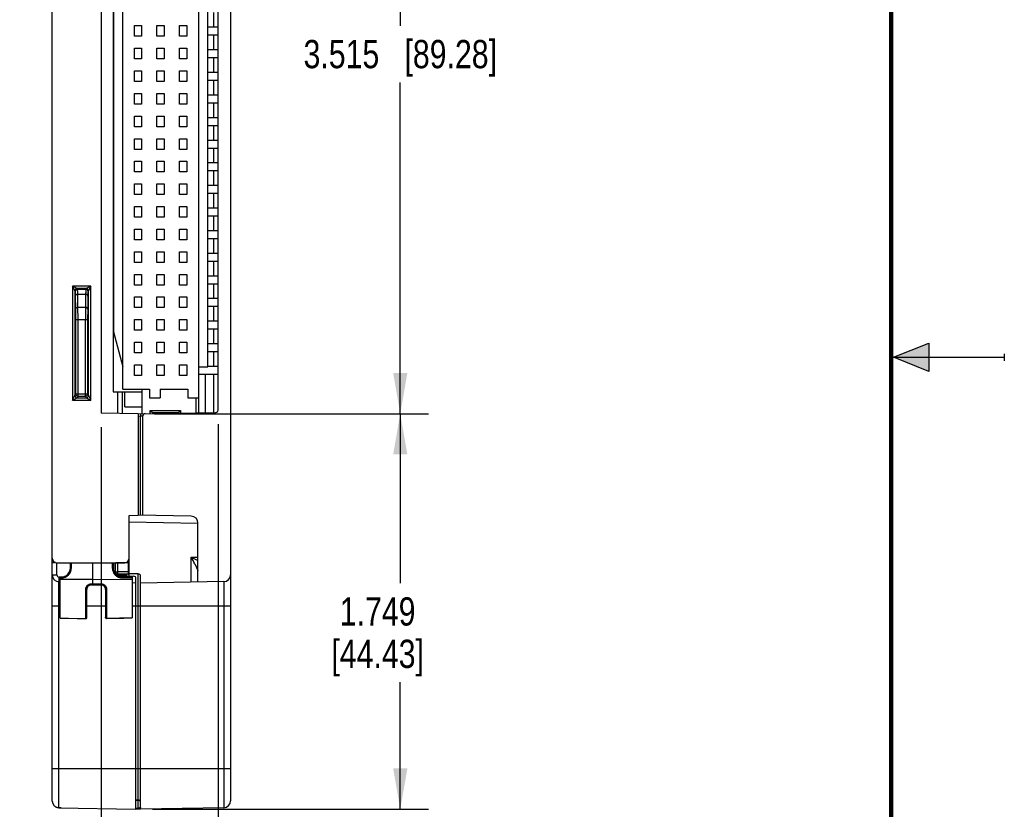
# Model space of a CAD drawing. Header units: inches. Extents: x 0 to 22, y 0 to 17.
# Tile 40 of 42: x 17.6 to 22, y 6.5 to 10. Entities that reach past the tile are written whole.
import ezdxf

# ---------------------------------------------------------------- set-up
doc = ezdxf.new("R2010")
doc.units = ezdxf.units.IN
doc.header["$LTSCALE"] = 1.21
doc.header["$MEASUREMENT"] = 0
doc.layers.get('0').update_dxf_attribs({"linetype": 'CONTINUOUS'})
doc.layers.add('DIMENSIONS', color=7, linetype='CONTINUOUS')
doc.styles.get("Standard").update_dxf_attribs({"font": 'txt', "width": 0.8})
doc.dimstyles.new('DIMSTYLE_1', dxfattribs={"dimtxt": 0.125, "dimasz": 0.18, "dimexe": 0.18, "dimexo": 0.0625, "dimgap": 0.09, "dimtad": 0, "dimtih": 1, "dimtoh": 1, "dimdec": 3, "dimzin": 4, "dimdsep": 46, "dimtxsty": 'STANDARD', "dimblk": '_FILLED', "dimblk1": '_FILLED', "dimblk2": '_FILLED', "dimcen": 0.09, "dimadec": 0, "dimazin": 0, "dimtp": 0.01, "dimtm": 0.01, "dimtfac": 1, "dimtdec": 3, "dimtofl": 0, "dimtmove": 0, "dimatfit": 3, "dimldrblk": '_FILLED', "dimfxl": 1, "dimtolj": 1, "dimtzin": 4, "dimarcsym": 0})

# ---------------------------------------------------------------- blocks, each defined once
blk = doc.blocks.new('_FILLED')
at = {"color": 0, "linetype": 'BYBLOCK'}
blk.add_solid([(0, 0), (-1, 0.174), (-1, -0.174)], dxfattribs=at)
blk = doc.blocks.new('*D5')
at = {"layer": 'DIMENSIONS', "color": 2, "linetype": 'CONTINUOUS'}
for p, q in [((18.0085, 8.1906), (18.0085, 5.6263)), ((18.5255, 8.2038), (18.5255, 5.6263)), ((18.0085, 5.7513), (17.6485, 5.7513)), ((18.5255, 5.7513), (18.9426, 5.7513))]:
    blk.add_line(p, q, dxfattribs=at)
at = {"layer": 'DIMENSIONS', "color": 2, "linetype": 'CONTINUOUS', "xscale": 0.18, "yscale": 0.18, "zscale": 0.18}
blk.add_blockref('_FILLED', (18.0085, 5.7513), dxfattribs=at)
at = {"layer": 'DIMENSIONS', "color": 2, "linetype": 'CONTINUOUS', "xscale": 0.18, "yscale": 0.18, "zscale": 0.18, "rotation": 180}
blk.add_blockref('_FILLED', (18.5255, 5.7513), dxfattribs=at)
at = {"layer": 'DIMENSIONS', "color": 2, "linetype": 'CONTINUOUS', "insert": (19.0051, 5.8138), "char_height": 0.125, "width": 1.225, "attachment_point": 1, "line_spacing_factor": 0.9}
blk.add_mtext('.517{\\Ftxt.shx;\\W1.000000;\\H0.125000; }[13.13]', dxfattribs=at)
blk = doc.blocks.new('*D6')
at = {"layer": 'DIMENSIONS', "color": 2, "linetype": 'CONTINUOUS'}
for p, q in [((18.245, 8.2504), (19.4555, 8.2504)), ((19.3305, 8.2504), (19.3305, 7.5009)), ((19.3305, 6.5013), (19.3305, 7.0634)), ((18.235, 6.5013), (19.4555, 6.5013))]:
    blk.add_line(p, q, dxfattribs=at)
at = {"layer": 'DIMENSIONS', "color": 2, "linetype": 'CONTINUOUS', "xscale": 0.18, "yscale": 0.18, "zscale": 0.18}
for p, rotation in [((19.3305, 8.2504), 90), ((19.3305, 6.5013), 270)]:
    blk.add_blockref('_FILLED', p, dxfattribs=dict(at, rotation=rotation))
at = {"layer": 'DIMENSIONS', "color": 2, "linetype": 'CONTINUOUS', "insert": (19.2305, 7.4384), "char_height": 0.125, "width": 0.7, "attachment_point": 2, "line_spacing_factor": 0.9}
blk.add_mtext('1.749\\P[44.43]', dxfattribs=at)
blk = doc.blocks.new('*D7')
at = {"layer": 'DIMENSIONS', "color": 2, "linetype": 'CONTINUOUS'}
for p, q in [((18.235, 11.7653), (19.4555, 11.7653)), ((19.3305, 11.7653), (19.3305, 9.9661)), ((19.3305, 8.2504), (19.3305, 9.7161)), ((18.245, 8.2504), (19.4555, 8.2504))]:
    blk.add_line(p, q, dxfattribs=at)
at = {"layer": 'DIMENSIONS', "color": 2, "linetype": 'CONTINUOUS', "xscale": 0.18, "yscale": 0.18, "zscale": 0.18}
for p, rotation in [((19.3305, 11.7653), 90), ((19.3305, 8.2504), 270)]:
    blk.add_blockref('_FILLED', p, dxfattribs=dict(at, rotation=rotation))
at = {"layer": 'DIMENSIONS', "color": 2, "linetype": 'CONTINUOUS', "insert": (19.3305, 9.9036), "char_height": 0.125, "width": 1.325, "attachment_point": 2, "line_spacing_factor": 0.9}
blk.add_mtext('3.515{\\Ftxt.shx;\\W1.000000;\\H0.125000; }[89.28]', dxfattribs=at)

msp = doc.modelspace()

# ---------------------------------------------------------------- hatches: boundary and pattern name
at = {"linetype": 'CONTINUOUS'}
msp.add_hatch(color=2, dxfattribs=at).paths.add_polyline_path([(21.6663, 8.5625), (21.6663, 8.4375), (21.51, 8.5)])

# ---------------------------------------------------------------- linework, layer by layer
at = {"color": 7, "linetype": 'CONTINUOUS'}
for p, q in [((17.7925, 6.5374), (17.7925, 12.4822)), ((18.5805, 12.4817), (18.5805, 6.5379)), ((18.0085, 11.7624), (18.0085, 8.2531)), ((18.5255, 8.2663), (18.5255, 11.7493)), ((18.4383, 11.6665), (18.4383, 8.32)), ((18.062, 11.6389), (18.062, 8.3476)), ((18.1037, 8.3594), (18.1037, 11.6271)), ((18.4797, 8.4578), (18.4797, 11.5287)), ((18.0624, 11.3744), (18.0624, 8.6121)), ((18.5059, 9.961), (18.5059, 10.0255)), ((18.1553, 9.9196), (18.1553, 9.9669)), ((18.1553, 9.9669), (18.1868, 9.9669)), ((18.1868, 9.9669), (18.1868, 9.9196)), ((18.2553, 9.9196), (18.2553, 9.9669)), ((18.2553, 9.9669), (18.2868, 9.9669)), ((18.2868, 9.9669), (18.2868, 9.9196)), ((18.3553, 9.9196), (18.3553, 9.9669)), ((18.3553, 9.9669), (18.3868, 9.9669)), ((18.3868, 9.9669), (18.3868, 9.9196)), ((18.4797, 9.961), (18.5255, 9.961)), ((18.4797, 9.9255), (18.5255, 9.9255)), ((18.5059, 9.861), (18.5059, 9.9255)), ((18.1868, 9.9196), (18.1553, 9.9196)), ((18.2868, 9.9196), (18.2553, 9.9196)), ((18.3868, 9.9196), (18.3553, 9.9196)), ((18.1553, 9.8196), (18.1553, 9.8669)), ((18.1553, 9.8669), (18.1868, 9.8669)), ((18.1868, 9.8669), (18.1868, 9.8196)), ((18.2553, 9.8196), (18.2553, 9.8669)), ((18.2553, 9.8669), (18.2868, 9.8669)), ((18.2868, 9.8669), (18.2868, 9.8196)), ((18.3553, 9.8196), (18.3553, 9.8669)), ((18.3553, 9.8669), (18.3868, 9.8669)), ((18.3868, 9.8669), (18.3868, 9.8196)), ((18.4797, 9.861), (18.5255, 9.861)), ((18.1868, 9.8196), (18.1553, 9.8196)), ((18.2868, 9.8196), (18.2553, 9.8196)), ((18.3868, 9.8196), (18.3553, 9.8196)), ((18.4797, 9.8255), (18.5255, 9.8255)), ((18.5059, 9.761), (18.5059, 9.8255)), ((18.1553, 9.7196), (18.1553, 9.7669)), ((18.1553, 9.7669), (18.1868, 9.7669)), ((18.1868, 9.7669), (18.1868, 9.7196)), ((18.2553, 9.7196), (18.2553, 9.7669)), ((18.2553, 9.7669), (18.2868, 9.7669)), ((18.2868, 9.7669), (18.2868, 9.7196)), ((18.3553, 9.7196), (18.3553, 9.7669)), ((18.3553, 9.7669), (18.3868, 9.7669)), ((18.3868, 9.7669), (18.3868, 9.7196)), ((18.4797, 9.761), (18.5255, 9.761)), ((18.1868, 9.7196), (18.1553, 9.7196)), ((18.2868, 9.7196), (18.2553, 9.7196)), ((18.3868, 9.7196), (18.3553, 9.7196)), ((18.4797, 9.7255), (18.5255, 9.7255)), ((18.5059, 9.661), (18.5059, 9.7255)), ((18.1553, 9.6196), (18.1553, 9.6669)), ((18.1553, 9.6669), (18.1868, 9.6669)), ((18.1868, 9.6669), (18.1868, 9.6196)), ((18.2553, 9.6196), (18.2553, 9.6669)), ((18.2553, 9.6669), (18.2868, 9.6669)), ((18.2868, 9.6669), (18.2868, 9.6196)), ((18.3553, 9.6196), (18.3553, 9.6669)), ((18.3553, 9.6669), (18.3868, 9.6669)), ((18.3868, 9.6669), (18.3868, 9.6196)), ((18.4797, 9.661), (18.5255, 9.661)), ((18.1868, 9.6196), (18.1553, 9.6196)), ((18.2868, 9.6196), (18.2553, 9.6196)), ((18.3868, 9.6196), (18.3553, 9.6196)), ((18.4797, 9.6255), (18.5255, 9.6255)), ((18.5059, 9.561), (18.5059, 9.6255)), ((18.1553, 9.5196), (18.1553, 9.5669)), ((18.1553, 9.5669), (18.1868, 9.5669)), ((18.1868, 9.5669), (18.1868, 9.5196)), ((18.2553, 9.5196), (18.2553, 9.5669)), ((18.2553, 9.5669), (18.2868, 9.5669)), ((18.2868, 9.5669), (18.2868, 9.5196)), ((18.3553, 9.5196), (18.3553, 9.5669)), ((18.3553, 9.5669), (18.3868, 9.5669)), ((18.3868, 9.5669), (18.3868, 9.5196)), ((18.4797, 9.561), (18.5255, 9.561)), ((18.1868, 9.5196), (18.1553, 9.5196)), ((18.2868, 9.5196), (18.2553, 9.5196)), ((18.3868, 9.5196), (18.3553, 9.5196)), ((18.4797, 9.5255), (18.5255, 9.5255)), ((18.5059, 9.461), (18.5059, 9.5255)), ((18.1553, 9.4196), (18.1553, 9.4669)), ((18.1553, 9.4669), (18.1868, 9.4669)), ((18.1868, 9.4669), (18.1868, 9.4196)), ((18.2553, 9.4669), (18.2868, 9.4669)), ((18.2553, 9.4196), (18.2553, 9.4669)), ((18.2868, 9.4669), (18.2868, 9.4196)), ((18.3553, 9.4669), (18.3868, 9.4669)), ((18.3553, 9.4196), (18.3553, 9.4669)), ((18.3868, 9.4669), (18.3868, 9.4196)), ((18.4797, 9.461), (18.5255, 9.461)), ((18.1868, 9.4196), (18.1553, 9.4196)), ((18.2868, 9.4196), (18.2553, 9.4196)), ((18.3868, 9.4196), (18.3553, 9.4196)), ((18.4797, 9.4255), (18.5255, 9.4255)), ((18.5059, 9.361), (18.5059, 9.4255)), ((18.1553, 9.3196), (18.1553, 9.3669)), ((18.1553, 9.3669), (18.1868, 9.3669)), ((18.1868, 9.3669), (18.1868, 9.3196)), ((18.2553, 9.3669), (18.2868, 9.3669)), ((18.2553, 9.3196), (18.2553, 9.3669)), ((18.2868, 9.3669), (18.2868, 9.3196)), ((18.3553, 9.3669), (18.3868, 9.3669)), ((18.3553, 9.3196), (18.3553, 9.3669)), ((18.3868, 9.3669), (18.3868, 9.3196)), ((18.4797, 9.361), (18.5255, 9.361)), ((18.1868, 9.3196), (18.1553, 9.3196)), ((18.2868, 9.3196), (18.2553, 9.3196)), ((18.3868, 9.3196), (18.3553, 9.3196)), ((18.4797, 9.3255), (18.5255, 9.3255)), ((18.5059, 9.261), (18.5059, 9.3255)), ((18.1553, 9.2669), (18.1868, 9.2669)), ((18.1553, 9.2196), (18.1553, 9.2669)), ((18.1868, 9.2669), (18.1868, 9.2196)), ((18.2553, 9.2669), (18.2868, 9.2669)), ((18.2553, 9.2196), (18.2553, 9.2669)), ((18.2868, 9.2669), (18.2868, 9.2196)), ((18.3553, 9.2669), (18.3868, 9.2669)), ((18.3553, 9.2196), (18.3553, 9.2669)), ((18.3868, 9.2669), (18.3868, 9.2196)), ((18.4797, 9.261), (18.5255, 9.261)), ((18.4797, 9.2255), (18.5255, 9.2255)), ((18.5059, 9.161), (18.5059, 9.2255)), ((18.1868, 9.2196), (18.1553, 9.2196)), ((18.2868, 9.2196), (18.2553, 9.2196)), ((18.3868, 9.2196), (18.3553, 9.2196)), ((18.1553, 9.1669), (18.1868, 9.1669)), ((18.1553, 9.1196), (18.1553, 9.1669)), ((18.1868, 9.1669), (18.1868, 9.1196)), ((18.2553, 9.1669), (18.2868, 9.1669)), ((18.2553, 9.1196), (18.2553, 9.1669)), ((18.2868, 9.1669), (18.2868, 9.1196)), ((18.3553, 9.1669), (18.3868, 9.1669)), ((18.3553, 9.1196), (18.3553, 9.1669)), ((18.3868, 9.1669), (18.3868, 9.1196)), ((18.4797, 9.161), (18.5255, 9.161)), ((18.1868, 9.1196), (18.1553, 9.1196)), ((18.2868, 9.1196), (18.2553, 9.1196)), ((18.3868, 9.1196), (18.3553, 9.1196)), ((18.4797, 9.1255), (18.5255, 9.1255)), ((18.5059, 9.061), (18.5059, 9.1255)), ((18.1553, 9.0669), (18.1868, 9.0669)), ((18.1553, 9.0196), (18.1553, 9.0669)), ((18.1868, 9.0669), (18.1868, 9.0196)), ((18.2553, 9.0669), (18.2868, 9.0669)), ((18.2553, 9.0196), (18.2553, 9.0669)), ((18.2868, 9.0669), (18.2868, 9.0196)), ((18.3553, 9.0669), (18.3868, 9.0669)), ((18.3553, 9.0196), (18.3553, 9.0669)), ((18.3868, 9.0669), (18.3868, 9.0196)), ((18.4797, 9.061), (18.5255, 9.061)), ((18.1868, 9.0196), (18.1553, 9.0196)), ((18.2868, 9.0196), (18.2553, 9.0196)), ((18.3868, 9.0196), (18.3553, 9.0196)), ((18.4797, 9.0255), (18.5255, 9.0255)), ((18.5059, 8.961), (18.5059, 9.0255)), ((18.1553, 8.9669), (18.1868, 8.9669)), ((18.1553, 8.9196), (18.1553, 8.9669)), ((18.1868, 8.9669), (18.1868, 8.9196)), ((18.2553, 8.9669), (18.2868, 8.9669)), ((18.2553, 8.9196), (18.2553, 8.9669)), ((18.2868, 8.9669), (18.2868, 8.9196)), ((18.3553, 8.9669), (18.3868, 8.9669)), ((18.3553, 8.9196), (18.3553, 8.9669)), ((18.3868, 8.9669), (18.3868, 8.9196)), ((18.4797, 8.961), (18.5255, 8.961)), ((18.4797, 8.9255), (18.5255, 8.9255)), ((18.5059, 8.861), (18.5059, 8.9255)), ((18.1868, 8.9196), (18.1553, 8.9196)), ((18.2868, 8.9196), (18.2553, 8.9196)), ((18.3868, 8.9196), (18.3553, 8.9196)), ((18.1553, 8.8669), (18.1868, 8.8669)), ((18.1553, 8.8196), (18.1553, 8.8669)), ((18.1868, 8.8669), (18.1868, 8.8196)), ((18.2553, 8.8669), (18.2868, 8.8669)), ((18.2553, 8.8196), (18.2553, 8.8669)), ((18.2868, 8.8669), (18.2868, 8.8196)), ((18.3553, 8.8669), (18.3868, 8.8669)), ((18.3553, 8.8196), (18.3553, 8.8669)), ((18.3868, 8.8669), (18.3868, 8.8196)), ((18.4797, 8.861), (18.5255, 8.861)), ((17.9624, 8.8147), (17.8826, 8.8147)), ((17.8826, 8.8147), (17.8826, 8.3104)), ((17.8926, 8.7947), (17.8826, 8.8147)), ((17.9026, 8.8047), (17.8826, 8.8147)), ((17.8943, 8.7913), (17.8926, 8.7947)), ((17.8926, 8.7947), (17.8926, 8.3304)), ((17.9424, 8.8047), (17.9026, 8.8047)), ((17.9043, 8.8013), (17.9026, 8.8047)), ((17.9043, 8.8013), (17.9407, 8.8013)), ((17.9424, 8.8047), (17.9407, 8.8013)), ((17.9624, 8.8147), (17.9424, 8.8047)), ((17.9524, 8.7947), (17.9507, 8.7913)), ((17.9624, 8.8147), (17.9524, 8.7947)), ((17.9524, 8.3304), (17.9524, 8.7947)), ((17.9624, 8.3104), (17.9624, 8.8147)), ((18.1868, 8.8196), (18.1553, 8.8196)), ((18.2868, 8.8196), (18.2553, 8.8196)), ((18.3868, 8.8196), (18.3553, 8.8196)), ((18.4797, 8.8255), (18.5255, 8.8255)), ((18.5059, 8.761), (18.5059, 8.8255)), ((17.896, 8.7123), (17.895, 8.7706)), ((17.905, 8.7795), (17.94, 8.7795)), ((17.906, 8.7212), (17.905, 8.7795)), ((17.94, 8.7795), (17.939, 8.7212)), ((17.95, 8.7706), (17.949, 8.7123)), ((18.1553, 8.7669), (18.1868, 8.7669)), ((18.1553, 8.7196), (18.1553, 8.7669)), ((18.1868, 8.7669), (18.1868, 8.7196)), ((18.2553, 8.7669), (18.2868, 8.7669)), ((18.2553, 8.7196), (18.2553, 8.7669)), ((18.2868, 8.7669), (18.2868, 8.7196)), ((18.3553, 8.7669), (18.3868, 8.7669)), ((18.3553, 8.7196), (18.3553, 8.7669)), ((18.3868, 8.7669), (18.3868, 8.7196)), ((18.4797, 8.761), (18.5255, 8.761)), ((17.8963, 8.6677), (17.896, 8.7123)), ((17.9063, 8.6677), (17.906, 8.7212)), ((17.906, 8.7212), (17.939, 8.7212)), ((17.939, 8.7212), (17.9388, 8.6677)), ((17.949, 8.7123), (17.9488, 8.6677)), ((18.1868, 8.7196), (18.1553, 8.7196)), ((18.2868, 8.7196), (18.2553, 8.7196)), ((18.3868, 8.7196), (18.3553, 8.7196)), ((18.4797, 8.7255), (18.5255, 8.7255)), ((18.5059, 8.661), (18.5059, 8.7255)), ((17.8963, 8.6677), (17.9488, 8.6677)), ((17.8963, 8.3378), (17.8963, 8.6677)), ((17.9063, 8.3278), (17.9063, 8.6677)), ((17.9388, 8.3278), (17.9388, 8.6677)), ((17.9488, 8.6677), (17.9488, 8.3378)), ((18.1553, 8.6669), (18.1868, 8.6669)), ((18.1553, 8.6196), (18.1553, 8.6669)), ((18.1868, 8.6669), (18.1868, 8.6196)), ((18.2553, 8.6669), (18.2868, 8.6669)), ((18.2553, 8.6196), (18.2553, 8.6669)), ((18.2868, 8.6669), (18.2868, 8.6196)), ((18.3553, 8.6669), (18.3868, 8.6669)), ((18.3553, 8.6196), (18.3553, 8.6669)), ((18.3868, 8.6669), (18.3868, 8.6196)), ((18.4797, 8.661), (18.5255, 8.661)), ((18.1868, 8.6196), (18.1553, 8.6196)), ((18.2868, 8.6196), (18.2553, 8.6196)), ((18.3868, 8.6196), (18.3553, 8.6196)), ((18.4797, 8.6255), (18.5255, 8.6255)), ((18.5059, 8.561), (18.5059, 8.6255)), ((18.0624, 8.6121), (18.1037, 8.4578)), ((18.1553, 8.5669), (18.1868, 8.5669)), ((18.1553, 8.5196), (18.1553, 8.5669)), ((18.1868, 8.5669), (18.1868, 8.5196)), ((18.2553, 8.5669), (18.2868, 8.5669)), ((18.2553, 8.5196), (18.2553, 8.5669)), ((18.2868, 8.5669), (18.2868, 8.5196)), ((18.3553, 8.5669), (18.3868, 8.5669)), ((18.3553, 8.5196), (18.3553, 8.5669)), ((18.3868, 8.5669), (18.3868, 8.5196)), ((18.4797, 8.561), (18.5255, 8.561)), ((18.1868, 8.5196), (18.1553, 8.5196)), ((18.2868, 8.5196), (18.2553, 8.5196)), ((18.3868, 8.5196), (18.3553, 8.5196)), ((18.4797, 8.5255), (18.5255, 8.5255)), ((18.5059, 8.461), (18.5059, 8.5255)), ((18.1553, 8.4669), (18.1868, 8.4669)), ((18.1553, 8.4196), (18.1553, 8.4669)), ((18.1868, 8.4669), (18.1868, 8.4196)), ((18.2553, 8.4669), (18.2868, 8.4669)), ((18.2553, 8.4196), (18.2553, 8.4669)), ((18.2868, 8.4669), (18.2868, 8.4196)), ((18.3553, 8.4669), (18.3868, 8.4669)), ((18.3553, 8.4196), (18.3553, 8.4669)), ((18.3868, 8.4669), (18.3868, 8.4196)), ((18.4383, 8.4578), (18.4797, 8.4578)), ((18.4797, 8.461), (18.5255, 8.461)), ((18.1868, 8.4196), (18.1553, 8.4196)), ((18.2868, 8.4196), (18.2553, 8.4196)), ((18.3868, 8.4196), (18.3553, 8.4196)), ((18.4383, 8.4255), (18.5255, 8.4255)), ((18.4405, 8.2549), (18.4405, 8.4255)), ((18.47, 8.2555), (18.47, 8.4255)), ((18.5059, 8.2561), (18.5059, 8.4255)), ((18.1037, 8.3594), (18.2218, 8.3594)), ((18.1903, 8.2506), (18.1903, 8.3594)), ((18.2218, 8.3594), (18.2218, 8.32)), ((18.269, 8.3594), (18.3911, 8.3594)), ((18.269, 8.3594), (18.269, 8.32)), ((18.3911, 8.3594), (18.3911, 8.32)), ((17.8826, 8.3104), (17.8926, 8.3304)), ((17.8826, 8.3104), (17.9026, 8.3204)), ((17.8926, 8.3304), (17.8963, 8.3378)), ((17.8963, 8.3378), (17.9488, 8.3378)), ((17.9026, 8.3204), (17.9063, 8.3278)), ((17.9026, 8.3204), (17.9424, 8.3204)), ((17.9063, 8.3278), (17.9388, 8.3278)), ((17.9388, 8.3278), (17.9424, 8.3204)), ((17.9424, 8.3204), (17.9624, 8.3104)), ((17.9488, 8.3378), (17.9524, 8.3304)), ((17.9524, 8.3304), (17.9624, 8.3104)), ((18.062, 8.3476), (18.1903, 8.3476)), ((18.0825, 8.2518), (18.0825, 8.3476)), ((18.1022, 8.2515), (18.1022, 8.3476)), ((18.1125, 8.2807), (18.1125, 8.3476)), ((18.2218, 8.32), (18.269, 8.32)), ((18.3911, 8.32), (18.4383, 8.32)), ((18.4265, 8.32), (18.4265, 8.2547)), ((17.8826, 8.3104), (17.9624, 8.3104)), ((18.1125, 8.2807), (18.1903, 8.2807)), ((18.1725, 8.2503), (18.0085, 8.2531)), ((18.1725, 8.2503), (18.5157, 8.2563)), ((18.1725, 8.2503), (18.1725, 7.8013)), ((18.1725, 8.2403), (18.1826, 8.2404)), ((18.1825, 8.2504), (18.1826, 8.2404)), ((18.1826, 8.2404), (18.1925, 8.2408)), ((18.1826, 7.8011), (18.1826, 8.2404)), ((18.1925, 7.8009), (18.1925, 8.2408)), ((18.2257, 8.2649), (18.3596, 8.2649)), ((18.2257, 8.2649), (18.2363, 8.2544)), ((18.2257, 8.2512), (18.2257, 8.2649)), ((18.349, 8.2544), (18.2363, 8.2544)), ((18.2363, 8.2544), (18.2363, 8.2514)), ((18.349, 8.2544), (18.3596, 8.2649)), ((18.349, 8.2533), (18.349, 8.2544)), ((18.3596, 8.2649), (18.3596, 8.2535)), ((18.1325, 7.8006), (18.1725, 7.8013)), ((18.1325, 7.5454), (18.1325, 7.8006)), ((18.407, 7.7972), (18.1725, 7.8013)), ((18.1325, 7.772), (18.4365, 7.7667)), ((18.4365, 7.5059), (18.4365, 7.7672)), ((18.407, 7.6154), (18.4365, 7.6159)), ((18.407, 7.5054), (18.407, 7.6154)), ((18.407, 7.6154), (18.4365, 7.601)), ((17.8125, 7.5913), (18.1125, 7.5913)), ((17.8129, 7.5374), (17.8129, 7.5913)), ((17.8725, 7.5683), (17.8725, 7.5913)), ((17.8774, 7.5691), (17.8774, 7.5913)), ((17.9725, 7.4982), (17.9725, 7.5913)), ((18.0576, 7.5913), (18.0576, 7.5691)), ((18.0625, 7.5913), (18.0625, 7.5683)), ((18.0725, 7.543), (18.0725, 7.5913)), ((18.1274, 7.5913), (18.0823, 7.5912)), ((18.0823, 7.5512), (18.0823, 7.5913)), ((18.1274, 7.5979), (18.1274, 7.5504)), ((18.4219, 7.5861), (18.4364, 7.5568)), ((17.7925, 7.5374), (17.8129, 7.5374)), ((17.8275, 7.5283), (17.8325, 7.5283)), ((17.8275, 7.3466), (17.8275, 7.5283)), ((17.8325, 7.5283), (17.8324, 7.5241)), ((18.0725, 7.5512), (18.0823, 7.5512)), ((18.073, 7.5413), (18.0726, 7.543)), ((18.1274, 7.5504), (18.0823, 7.5512)), ((18.0823, 7.5414), (18.0823, 7.5512)), ((18.0823, 7.5412), (18.0823, 7.5414)), ((18.1274, 7.5404), (18.0823, 7.5412)), ((18.0823, 7.5337), (18.0823, 7.5412)), ((18.0823, 7.5362), (18.1225, 7.5357)), ((18.0838, 7.5329), (18.1527, 7.5317)), ((18.1025, 7.5283), (18.1455, 7.5283)), ((18.1025, 7.5283), (18.1026, 7.5241)), ((18.1225, 7.5323), (18.1225, 7.5405)), ((18.1325, 7.5504), (18.1274, 7.5504)), ((18.1274, 7.5504), (18.1274, 7.5404)), ((18.1726, 7.5418), (18.1324, 7.5422)), ((18.1324, 7.5321), (18.1324, 7.5422)), ((18.1455, 7.5283), (18.1455, 7.3472)), ((18.1726, 6.5418), (18.1726, 7.5418)), ((18.1825, 6.5014), (18.1825, 7.5318)), ((18.4364, 7.5568), (18.4364, 7.5566)), ((18.4364, 7.5566), (18.4365, 7.5564)), ((17.8275, 7.5073), (17.822, 7.5074)), ((17.822, 6.5067), (17.822, 7.5074)), ((17.8275, 7.5273), (17.8227, 7.5274)), ((17.8275, 7.5241), (17.8324, 7.5241)), ((17.8275, 7.5179), (17.9725, 7.5183)), ((17.9654, 7.4982), (17.9725, 7.4982)), ((17.9654, 7.4982), (17.9655, 7.493)), ((17.9655, 7.493), (18.0075, 7.493)), ((17.9725, 7.5183), (18.1455, 7.5178)), ((17.9725, 7.4982), (18.0076, 7.4982)), ((17.9725, 7.493), (17.9725, 7.4982)), ((18.0076, 7.4982), (18.0075, 7.493)), ((18.1026, 7.5241), (18.1455, 7.5241)), ((18.1625, 7.5014), (18.1455, 7.5017)), ((18.1625, 6.5014), (18.1625, 7.5217)), ((18.551, 7.5079), (18.1825, 7.5014)), ((18.551, 7.5079), (18.551, 6.5079)), ((17.9404, 7.3443), (17.9404, 7.4724)), ((17.9455, 7.3493), (17.9455, 7.473)), ((18.0275, 7.473), (18.0275, 7.3499)), ((18.0326, 7.4723), (18.0326, 7.3449)), ((17.7925, 7.4013), (17.8275, 7.4013)), ((17.9455, 7.4013), (18.0275, 7.4013)), ((18.1455, 7.4013), (18.5805, 7.4013)), ((17.8275, 7.3467), (17.9404, 7.3443)), ((18.1455, 7.3472), (18.0326, 7.3449)), ((17.7925, 6.6813), (18.5805, 6.6813)), ((18.1726, 6.5418), (18.1625, 6.5419)), ((18.1726, 6.5391), (18.1625, 6.5392)), ((18.1793, 6.5391), (18.1726, 6.5391)), ((18.1726, 6.5061), (18.1726, 6.5391)), ((17.822, 6.5074), (18.1625, 6.5014)), ((17.8325, 6.5065), (17.8223, 6.5067)), ((17.8325, 6.5072), (17.8325, 6.5065)), ((18.1625, 6.5063), (18.1726, 6.5061)), ((18.1725, 6.5013), (18.1625, 6.5015)), ((18.1725, 6.5013), (18.1725, 6.5061)), ((18.1825, 6.5015), (18.1725, 6.5013)), ((18.551, 6.5079), (18.1825, 6.5014))]:
    msp.add_line(p, q, dxfattribs=at)
at = {"color": 2, "linetype": 'CONTINUOUS'}
for p, q in [((21.51, 8.5), (21.6663, 8.5625)), ((21.6663, 8.5625), (21.6663, 8.4375)), ((21.51, 8.5), (22, 8.5)), ((21.6663, 8.4375), (21.51, 8.5)), ((22, 8.515), (22, 8.485))]:
    msp.add_line(p, q, dxfattribs=at)
at = {"color": 7, "linetype": 'CONTINUOUS', "const_width": 0.02}
msp.add_lwpolyline([(21.5, 0.5), (21.5, 16.5)], dxfattribs=at)
at = {"color": 7, "linetype": 'CONTINUOUS'}
for points in [[(17.8275, 7.3466), (17.8648, 7.3458), (17.9025, 7.3451), (17.9404, 7.3443)], [(18.0326, 7.3449), (18.0705, 7.3456), (18.1083, 7.3464), (18.1455, 7.3472)]]:
    msp.add_lwpolyline(points, dxfattribs=at)
for centre, radius, start, end in [((17.9026, 8.7947), 0.01, 90.028, 179.9966), ((17.9043, 8.7913), 0.01, 90.0067, 179.9858), ((17.9407, 8.7913), 0.01, 0.0142, 89.9933), ((17.9424, 8.7947), 0.01, 0.0035, 89.9764), ((17.9026, 8.3304), 0.01, 180.0035, 269.9764), ((17.9063, 8.3378), 0.01, 180.0142, 269.9933), ((17.9388, 8.3378), 0.01, 270.0067, 359.9858), ((17.9424, 8.3304), 0.01, 270.028, 359.9966), ((18.2025, 8.2408), 0.01, 91, 180), ((18.5155, 8.2663), 0.01, 271, 360), ((18.4065, 7.7672), 0.03, 0, 89), ((11.0878, 3.8906), 8.2125, 26.74253, 26.97161), ((17.8125, 7.6113), 0.02, 180, 270), ((18.1125, 7.6113), 0.02, 270, 360), ((17.8225, 7.5374), 0.03, 180.0012, 269), ((17.8229, 7.5374), 0.01, 180.0001, 268.9997), ((17.8324, 7.5691), 0.045, 269.9994, 0.0005), ((17.8325, 7.5683), 0.04, 270, 360), ((18.1026, 7.5691), 0.045, 179.9995, 270.0006), ((18.1025, 7.5683), 0.04, 180, 270), ((18.0825, 7.5512), 0.01, 180, 269), ((18.0779, 7.5435), 0.0054, 184.6624, 185.9908), ((18.0825, 7.543), 0.01, 180, 187.0451), ((18.1225, 7.5222), 0.01, 36.9903, 89), ((18.1275, 7.5455), 0.005, 269, 359.998), ((18.1275, 7.5454), 0.005, 269, 360), ((18.1325, 7.5522), 0.01, 263.4617, 269.5), ((18.1525, 7.5217), 0.01, 0, 89), ((18.1725, 7.5318), 0.01, 0, 89.5), ((18.5505, 7.5379), 0.03, 271, 360), ((17.9655, 7.473), 0.02, 89.9972, 180), ((18.0075, 7.473), 0.02, 359.9972, 90.0066), ((17.9405, 7.3493), 0.005, 269.0086, 0), ((17.9405, 7.3493), 0.005, 268.846, 269.0087), ((17.9406, 7.3493), 0.0049, 355.9909, 359.9992), ((18.0325, 7.3499), 0.005, 180, 271.1586), ((17.8225, 6.5374), 0.03, 180, 269), ((17.0543, 6.5473), 1.1184, 359.5835, 359.721), ((18.1725, 6.5318), 0.01, 3.4423, 89.5), ((18.5505, 6.5379), 0.03, 271, 360)]:
    msp.add_arc(centre, radius, start, end, dxfattribs=at)
for points, knots in [([(17.895, 8.7706), (17.895, 8.7714), (17.895, 8.7729), (17.895, 8.7752), (17.8949, 8.7773), (17.8949, 8.7792), (17.8948, 8.781), (17.8948, 8.7827), (17.8947, 8.7842), (17.8947, 8.7856), (17.8946, 8.7868), (17.8946, 8.7879), (17.8946, 8.7887), (17.8945, 8.7893), (17.8945, 8.7897), (17.8945, 8.79), (17.8945, 8.7903), (17.8944, 8.7905), (17.8944, 8.7908), (17.8944, 8.7909), (17.8944, 8.791), (17.8944, 8.7911), (17.8944, 8.7911), (17.8943, 8.7912), (17.8943, 8.7912), (17.8943, 8.7913), (17.8943, 8.7913)], [0, 0, 0, 0, 0.11481, 0.223021, 0.324499, 0.419155, 0.506899, 0.587643, 0.66133, 0.727909, 0.78733, 0.839547, 0.884515, 0.904268, 0.922194, 0.938288, 0.952554, 0.964993, 0.975601, 0.984378, 0.98809, 0.991358, 0.994186, 0.996571, 0.998508, 1, 1, 1, 1]), ([(17.905, 8.7795), (17.905, 8.7811), (17.905, 8.7835), (17.9049, 8.7865), (17.9049, 8.7886), (17.9048, 8.7905), (17.9048, 8.7922), (17.9047, 8.7939), (17.9047, 8.7953), (17.9046, 8.7966), (17.9046, 8.7977), (17.9046, 8.7986), (17.9045, 8.7992), (17.9045, 8.7996), (17.9045, 8.7999), (17.9045, 8.8002), (17.9044, 8.8005), (17.9044, 8.8007), (17.9044, 8.8009), (17.9044, 8.801), (17.9044, 8.8011), (17.9044, 8.8011), (17.9043, 8.8012), (17.9043, 8.8012), (17.9043, 8.8013), (17.9043, 8.8013)], [0, 0, 0, 0, 0.223118, 0.324587, 0.419219, 0.506938, 0.587674, 0.661362, 0.727944, 0.787367, 0.839586, 0.884558, 0.904317, 0.922252, 0.938361, 0.952642, 0.965092, 0.975713, 0.984505, 0.988216, 0.991471, 0.994273, 0.996624, 0.99853, 1, 1, 1, 1]), ([(17.9407, 8.8013), (17.9407, 8.8013), (17.9407, 8.8012), (17.9407, 8.8012), (17.9407, 8.8011), (17.9407, 8.8011), (17.9407, 8.801), (17.9407, 8.8009), (17.9406, 8.8007), (17.9406, 8.8005), (17.9406, 8.8002), (17.9406, 8.7999), (17.9405, 8.7996), (17.9405, 8.7992), (17.9405, 8.7986), (17.9404, 8.7977), (17.9404, 8.7966), (17.9404, 8.7953), (17.9403, 8.7939), (17.9403, 8.7922), (17.9402, 8.7905), (17.9402, 8.7886), (17.9401, 8.7865), (17.9401, 8.7835), (17.94, 8.7811), (17.94, 8.7795)], [0, 0, 0, 0, 0.00147, 0.003376, 0.005727, 0.008529, 0.011784, 0.015495, 0.024287, 0.034908, 0.047358, 0.061639, 0.077748, 0.095683, 0.115442, 0.160414, 0.212633, 0.272056, 0.338638, 0.412326, 0.493062, 0.580781, 0.675413, 0.776882, 1, 1, 1, 1]), ([(17.9507, 8.7913), (17.9507, 8.7913), (17.9507, 8.7912), (17.9507, 8.7912), (17.9507, 8.7911), (17.9507, 8.7911), (17.9507, 8.791), (17.9507, 8.7909), (17.9506, 8.7908), (17.9506, 8.7905), (17.9506, 8.7903), (17.9506, 8.79), (17.9505, 8.7897), (17.9505, 8.7893), (17.9505, 8.7887), (17.9504, 8.7879), (17.9504, 8.7868), (17.9504, 8.7856), (17.9503, 8.7842), (17.9503, 8.7827), (17.9502, 8.781), (17.9502, 8.7792), (17.9501, 8.7773), (17.9501, 8.7752), (17.95, 8.7729), (17.95, 8.7714), (17.95, 8.7706)], [0, 0, 0, 0, 0.001492, 0.003429, 0.005814, 0.008642, 0.01191, 0.015622, 0.024399, 0.035007, 0.047446, 0.061712, 0.077806, 0.095732, 0.115485, 0.160453, 0.21267, 0.272091, 0.33867, 0.412357, 0.493101, 0.580845, 0.675501, 0.776979, 0.88519, 1, 1, 1, 1]), ([(17.895, 8.7706), (17.895, 8.7709), (17.8951, 8.7715), (17.8952, 8.7723), (17.8955, 8.7732), (17.8958, 8.774), (17.8962, 8.7748), (17.8967, 8.7755), (17.8973, 8.7762), (17.898, 8.7769), (17.8987, 8.7775), (17.8995, 8.778), (17.9003, 8.7784), (17.9012, 8.7788), (17.9021, 8.7791), (17.9031, 8.7793), (17.9041, 8.7795), (17.9047, 8.7795), (17.905, 8.7795)], [0, 0, 0, 0, 0.058809, 0.11779, 0.17708, 0.236803, 0.29706, 0.357934, 0.419479, 0.481724, 0.544668, 0.608287, 0.672531, 0.737327, 0.802584, 0.868196, 0.934043, 1, 1, 1, 1]), ([(17.95, 8.7706), (17.95, 8.7709), (17.95, 8.7715), (17.9498, 8.7723), (17.9496, 8.7732), (17.9492, 8.774), (17.9488, 8.7748), (17.9483, 8.7755), (17.9477, 8.7762), (17.9471, 8.7769), (17.9463, 8.7775), (17.9456, 8.778), (17.9447, 8.7784), (17.9438, 8.7788), (17.9429, 8.7791), (17.942, 8.7793), (17.941, 8.7795), (17.9403, 8.7795), (17.94, 8.7795)], [0, 0, 0, 0, 0.058809, 0.11779, 0.17708, 0.236803, 0.29706, 0.357934, 0.419479, 0.481724, 0.544668, 0.608287, 0.672531, 0.737327, 0.802584, 0.868196, 0.934043, 1, 1, 1, 1]), ([(17.896, 8.7123), (17.896, 8.7126), (17.8961, 8.7132), (17.8962, 8.714), (17.8965, 8.7149), (17.8968, 8.7157), (17.8972, 8.7165), (17.8977, 8.7172), (17.8983, 8.7179), (17.899, 8.7186), (17.8997, 8.7192), (17.9005, 8.7197), (17.9013, 8.7201), (17.9022, 8.7205), (17.9031, 8.7208), (17.9041, 8.721), (17.9051, 8.7212), (17.9057, 8.7212), (17.906, 8.7212)], [0, 0, 0, 0, 0.058809, 0.11779, 0.17708, 0.236803, 0.29706, 0.357934, 0.419479, 0.481724, 0.544668, 0.608287, 0.672531, 0.737327, 0.802584, 0.868196, 0.934043, 1, 1, 1, 1]), ([(17.949, 8.7123), (17.949, 8.7126), (17.949, 8.7132), (17.9488, 8.714), (17.9486, 8.7149), (17.9482, 8.7157), (17.9478, 8.7165), (17.9473, 8.7172), (17.9467, 8.7179), (17.9461, 8.7186), (17.9453, 8.7192), (17.9446, 8.7197), (17.9437, 8.7201), (17.9428, 8.7205), (17.9419, 8.7208), (17.941, 8.721), (17.94, 8.7212), (17.9393, 8.7212), (17.939, 8.7212)], [0, 0, 0, 0, 0.058809, 0.11779, 0.17708, 0.236803, 0.29706, 0.357934, 0.419479, 0.481724, 0.544668, 0.608287, 0.672531, 0.737327, 0.802584, 0.868196, 0.934043, 1, 1, 1, 1]), ([(17.8065, 7.5922), (17.806, 7.5922), (17.805, 7.5921), (17.8036, 7.592), (17.8022, 7.5919), (17.8009, 7.5917), (17.7996, 7.5915), (17.7984, 7.5914), (17.7974, 7.5912), (17.7965, 7.591), (17.7959, 7.5908), (17.7955, 7.5907), (17.7951, 7.5906), (17.7947, 7.5905), (17.7944, 7.5903), (17.7941, 7.5902), (17.7938, 7.5901), (17.7935, 7.59), (17.7933, 7.5898), (17.7931, 7.5897), (17.7929, 7.5896), (17.7928, 7.5894), (17.7927, 7.5893), (17.7926, 7.5892), (17.7925, 7.589), (17.7925, 7.5889), (17.7925, 7.5889), (17.7925, 7.5889)], [0, 0, 0, 0, 0.101576, 0.199946, 0.294514, 0.384716, 0.470028, 0.549968, 0.624103, 0.692055, 0.723611, 0.753506, 0.781713, 0.808207, 0.832971, 0.855996, 0.87728, 0.896832, 0.914677, 0.930855, 0.945435, 0.958518, 0.970255, 0.980865, 0.990647, 0.995352, 1, 1, 1, 1]), ([(18.0823, 7.5912), (18.082, 7.5912), (18.0814, 7.5911), (18.0804, 7.5911), (18.0795, 7.5911), (18.0786, 7.591), (18.0777, 7.5909), (18.0769, 7.5908), (18.0761, 7.5907), (18.0754, 7.5906), (18.0748, 7.5905), (18.0744, 7.5904), (18.0742, 7.5903), (18.0739, 7.5903), (18.0737, 7.5902), (18.0735, 7.5901), (18.0733, 7.59), (18.0731, 7.59), (18.0729, 7.5899), (18.0728, 7.5898), (18.0727, 7.5897), (18.0726, 7.5896), (18.0726, 7.5895), (18.0725, 7.5895), (18.0725, 7.5894), (18.0725, 7.5894), (18.0725, 7.5893)], [0, 0, 0, 0, 0.095215, 0.189356, 0.281529, 0.370868, 0.456547, 0.53779, 0.613883, 0.684184, 0.748129, 0.777567, 0.805248, 0.831128, 0.855175, 0.877362, 0.897679, 0.916127, 0.932727, 0.947527, 0.960611, 0.97212, 0.982274, 0.991407, 0.99574, 1, 1, 1, 1]), ([(18.1274, 7.5913), (18.1278, 7.5913), (18.1283, 7.5913), (18.1289, 7.5913), (18.1294, 7.5912), (18.1298, 7.5912), (18.1303, 7.5912), (18.1307, 7.5911), (18.131, 7.591), (18.1314, 7.591), (18.1316, 7.5909), (18.1318, 7.5909), (18.1319, 7.5908), (18.132, 7.5908), (18.1321, 7.5907), (18.1322, 7.5907), (18.1323, 7.5907), (18.1324, 7.5906), (18.1324, 7.5906), (18.1325, 7.5905), (18.1325, 7.5905), (18.1325, 7.5904), (18.1325, 7.5904), (18.1325, 7.5904)], [0, 0, 0, 0, 0.187797, 0.279601, 0.368791, 0.4545, 0.535913, 0.612276, 0.68291, 0.747214, 0.804684, 0.830731, 0.854931, 0.877258, 0.897695, 0.916242, 0.932917, 0.947763, 0.960864, 0.972357, 0.982463, 0.99152, 1, 1, 1, 1]), ([(17.8725, 7.5683), (17.8725, 7.5683), (17.8725, 7.5683), (17.8725, 7.5684), (17.8726, 7.5684), (17.8726, 7.5684), (17.8727, 7.5685), (17.8727, 7.5685), (17.8728, 7.5686), (17.8729, 7.5686), (17.873, 7.5686), (17.8731, 7.5687), (17.8732, 7.5687), (17.8734, 7.5688), (17.8736, 7.5688), (17.874, 7.5689), (17.8743, 7.5689), (17.8747, 7.569), (17.8751, 7.569), (17.8756, 7.5691), (17.876, 7.5691), (17.8766, 7.5691), (17.8771, 7.5691), (17.8774, 7.5691)], [0, 0, 0, 0, 0.00832, 0.017237, 0.027235, 0.038655, 0.051715, 0.066549, 0.083233, 0.101807, 0.122285, 0.144659, 0.168911, 0.195008, 0.252561, 0.316906, 0.387524, 0.463816, 0.545116, 0.630702, 0.719803, 0.811614, 1, 1, 1, 1]), ([(18.0625, 7.5683), (18.0625, 7.5683), (18.0625, 7.5683), (18.0625, 7.5684), (18.0625, 7.5684), (18.0624, 7.5684), (18.0624, 7.5685), (18.0623, 7.5685), (18.0622, 7.5686), (18.0621, 7.5686), (18.0621, 7.5686), (18.0619, 7.5687), (18.0618, 7.5687), (18.0616, 7.5688), (18.0614, 7.5688), (18.0611, 7.5689), (18.0607, 7.5689), (18.0603, 7.569), (18.0599, 7.569), (18.0595, 7.5691), (18.059, 7.5691), (18.0584, 7.5691), (18.0579, 7.5691), (18.0576, 7.5691)], [0, 0, 0, 0, 0.00832, 0.017237, 0.027235, 0.038655, 0.051715, 0.066549, 0.083233, 0.101807, 0.122285, 0.144659, 0.168911, 0.195008, 0.252561, 0.316906, 0.387524, 0.463816, 0.545116, 0.630702, 0.719803, 0.811614, 1, 1, 1, 1]), ([(18.0823, 7.5362), (18.0819, 7.5362), (18.081, 7.5363), (18.0797, 7.5365), (18.0784, 7.5368), (18.0776, 7.5371), (18.0772, 7.5373)], [0, 0, 0, 0, 0.255696, 0.508929, 0.757639, 1, 1, 1, 1]), ([(18.1274, 7.5404), (18.1274, 7.5404), (18.1274, 7.5404), (18.1274, 7.5404), (18.1274, 7.5404), (18.1274, 7.5404), (18.1274, 7.5404), (18.1274, 7.5404)], [0, 0, 0, 0, 0.417509, 0.719834, 0.828498, 0.909744, 1, 1, 1, 1]), ([(17.822, 7.5074), (17.822, 7.5074), (17.822, 7.5074), (17.822, 7.5074), (17.822, 7.5074), (17.822, 7.5074), (17.822, 7.5074), (17.822, 7.5074), (17.822, 7.5075), (17.822, 7.5075), (17.822, 7.5075), (17.8221, 7.5076), (17.8221, 7.5077), (17.8221, 7.5078), (17.8221, 7.508), (17.8221, 7.5083), (17.8221, 7.5086), (17.8222, 7.5089), (17.8222, 7.5093), (17.8222, 7.5098), (17.8222, 7.5102), (17.8223, 7.5108), (17.8223, 7.5113), (17.8223, 7.5122), (17.8224, 7.5133), (17.8224, 7.5147), (17.8224, 7.5163), (17.8225, 7.518), (17.8225, 7.5198), (17.8226, 7.5216), (17.8226, 7.5235), (17.8227, 7.5254), (17.8227, 7.5267), (17.8227, 7.5274)], [0, 0, 0, 0, 0.000523, 0.000723, 0.000956, 0.001525, 0.002234, 0.003089, 0.004089, 0.005236, 0.007973, 0.011301, 0.01522, 0.019729, 0.030508, 0.043617, 0.059024, 0.076695, 0.096588, 0.118655, 0.142843, 0.169094, 0.197346, 0.22753, 0.293401, 0.366073, 0.444847, 0.528965, 0.617616, 0.709946, 0.805068, 0.902064, 1, 1, 1, 1]), ([(17.9404, 7.4724), (17.9404, 7.4728), (17.9405, 7.4736), (17.9405, 7.4748), (17.9407, 7.4761), (17.941, 7.4777), (17.9414, 7.4797), (17.9421, 7.4817), (17.9427, 7.4832), (17.9435, 7.4847), (17.9445, 7.4865), (17.9457, 7.4883), (17.9467, 7.4895), (17.9476, 7.4905), (17.9485, 7.4914), (17.9494, 7.4922), (17.9504, 7.493), (17.9514, 7.4937), (17.9524, 7.4944), (17.9538, 7.4953), (17.9553, 7.496), (17.9569, 7.4967), (17.958, 7.4971), (17.9593, 7.4974), (17.9605, 7.4977), (17.9617, 7.4979), (17.9629, 7.4981), (17.9642, 7.4982), (17.965, 7.4982), (17.9654, 7.4982)], [0, 0, 0, 0, 0.03104, 0.062112, 0.093212, 0.124341, 0.186656, 0.249057, 0.280292, 0.311542, 0.374058, 0.436607, 0.467899, 0.499194, 0.530492, 0.561792, 0.593094, 0.624396, 0.655698, 0.687001, 0.749587, 0.78089, 0.812193, 0.843496, 0.874798, 0.9061, 0.937401, 0.968701, 1, 1, 1, 1]), ([(18.0076, 7.4982), (18.008, 7.4982), (18.0089, 7.4982), (18.0101, 7.4981), (18.0113, 7.4979), (18.0126, 7.4977), (18.0138, 7.4974), (18.015, 7.4971), (18.0162, 7.4967), (18.0173, 7.4962), (18.0185, 7.4957), (18.0196, 7.4951), (18.0206, 7.4944), (18.0217, 7.4937), (18.0227, 7.493), (18.024, 7.4919), (18.0252, 7.4908), (18.0263, 7.4895), (18.0271, 7.4886), (18.0278, 7.4876), (18.0285, 7.4865), (18.0292, 7.4855), (18.0298, 7.4844), (18.0303, 7.4832), (18.0309, 7.4817), (18.0315, 7.4801), (18.0319, 7.4785), (18.0322, 7.4773), (18.0324, 7.4761), (18.0325, 7.4748), (18.0326, 7.4736), (18.0326, 7.4728), (18.0326, 7.4723)], [0, 0, 0, 0, 0.031298, 0.062597, 0.093896, 0.125197, 0.156498, 0.187799, 0.2191, 0.250402, 0.281704, 0.313005, 0.344307, 0.375608, 0.406909, 0.438209, 0.500785, 0.532079, 0.56337, 0.594655, 0.625934, 0.657204, 0.688464, 0.719713, 0.750946, 0.813343, 0.844519, 0.875671, 0.906797, 0.937895, 0.968963, 1, 1, 1, 1]), ([(17.9404, 7.4724), (17.9408, 7.4724), (17.9414, 7.4724), (17.9422, 7.4724), (17.9428, 7.4724), (17.9432, 7.4725), (17.9436, 7.4725), (17.944, 7.4725), (17.9444, 7.4726), (17.9447, 7.4726), (17.9449, 7.4727), (17.945, 7.4727), (17.9451, 7.4728), (17.9452, 7.4728), (17.9453, 7.4728), (17.9454, 7.4729), (17.9454, 7.4729), (17.9455, 7.4729), (17.9455, 7.4729), (17.9455, 7.473), (17.9455, 7.473), (17.9455, 7.473), (17.9455, 7.473)], [0, 0, 0, 0, 0.189363, 0.372068, 0.458711, 0.541094, 0.61843, 0.689989, 0.755106, 0.813194, 0.863753, 0.886087, 0.906406, 0.924688, 0.940924, 0.955127, 0.967343, 0.977668, 0.986283, 0.993528, 0.996817, 1, 1, 1, 1]), ([(18.0326, 7.4723), (18.0323, 7.4723), (18.0316, 7.4724), (18.0308, 7.4724), (18.0302, 7.4724), (18.0298, 7.4725), (18.0294, 7.4725), (18.029, 7.4725), (18.0287, 7.4726), (18.0284, 7.4726), (18.0282, 7.4727), (18.028, 7.4727), (18.0279, 7.4728), (18.0278, 7.4728), (18.0277, 7.4728), (18.0277, 7.4729), (18.0276, 7.4729), (18.0276, 7.4729), (18.0275, 7.4729), (18.0275, 7.473), (18.0275, 7.473), (18.0275, 7.473), (18.0275, 7.473)], [0, 0, 0, 0, 0.189337, 0.372017, 0.458649, 0.541022, 0.618349, 0.689902, 0.755015, 0.8131, 0.86366, 0.885995, 0.906317, 0.924603, 0.940844, 0.955055, 0.96728, 0.977615, 0.986245, 0.993508, 0.996807, 1, 1, 1, 1]), ([(17.9404, 7.3443), (17.9406, 7.3443), (17.9409, 7.3444), (17.9414, 7.3444), (17.9418, 7.3445), (17.9423, 7.3447), (17.9427, 7.3448), (17.9431, 7.3451), (17.9435, 7.3453), (17.9439, 7.3456), (17.9442, 7.346), (17.9445, 7.3463), (17.9448, 7.3467), (17.945, 7.3471), (17.9452, 7.3476), (17.9454, 7.348), (17.9455, 7.3485), (17.9455, 7.3488), (17.9455, 7.349)], [0, 0, 0, 0, 0.0628, 0.125591, 0.188362, 0.251102, 0.313802, 0.376454, 0.439052, 0.501592, 0.564072, 0.626491, 0.688852, 0.75116, 0.813419, 0.87564, 0.93783, 1, 1, 1, 1]), ([(17.9404, 7.3443), (17.9404, 7.3443), (17.9404, 7.3443), (17.9404, 7.3443), (17.9404, 7.3443), (17.9404, 7.3443), (17.9404, 7.3443), (17.9404, 7.3443), (17.9404, 7.3443), (17.9404, 7.3443), (17.9404, 7.3443)], [0, 0, 0, 0, 0.032788, 0.056481, 0.086408, 0.166545, 0.275007, 0.412406, 0.578987, 1, 1, 1, 1]), ([(18.0326, 7.3449), (18.0324, 7.3449), (18.0321, 7.3449), (18.0316, 7.345), (18.0311, 7.3451), (18.0307, 7.3453), (18.0302, 7.3455), (18.0298, 7.3457), (18.0294, 7.346), (18.029, 7.3463), (18.0287, 7.3467), (18.0284, 7.3471), (18.0281, 7.3475), (18.0279, 7.3479), (18.0277, 7.3484), (18.0276, 7.3489), (18.0275, 7.3494), (18.0275, 7.3497), (18.0275, 7.3499)], [0, 0, 0, 0, 0.062833, 0.125654, 0.188453, 0.251215, 0.313933, 0.376595, 0.439196, 0.501733, 0.564202, 0.626605, 0.688946, 0.751231, 0.813468, 0.875667, 0.93784, 1, 1, 1, 1]), ([(18.0326, 7.3449), (18.0326, 7.3449), (18.0326, 7.3449), (18.0326, 7.3449), (18.0326, 7.3449)], [0, 0, 0, 0, 0.504243, 1, 1, 1, 1]), ([(17.8223, 6.5067), (17.8221, 6.5067), (17.8217, 6.5067), (17.8213, 6.5067), (17.8209, 6.5067), (17.8204, 6.5067), (17.8198, 6.5068), (17.8192, 6.5069), (17.8185, 6.5069), (17.8179, 6.507), (17.8171, 6.5072), (17.8161, 6.5074), (17.8149, 6.5077), (17.8137, 6.5081), (17.8122, 6.5087), (17.8103, 6.5095), (17.8082, 6.5107), (17.8061, 6.5121), (17.8049, 6.5131), (17.8042, 6.5136)], [0, 0, 0, 0, 0.031645, 0.047466, 0.063285, 0.094919, 0.126544, 0.158156, 0.189755, 0.221337, 0.2529, 0.315954, 0.378906, 0.441738, 0.504436, 0.629356, 0.753619, 0.877175, 1, 1, 1, 1]), ([(18.1825, 6.5082), (18.1825, 6.5082), (18.1825, 6.5082), (18.1825, 6.5081), (18.1825, 6.508), (18.1824, 6.508), (18.1823, 6.5079), (18.1822, 6.5078), (18.1821, 6.5077), (18.1819, 6.5076), (18.1818, 6.5075), (18.1816, 6.5074), (18.1814, 6.5073), (18.1811, 6.5072), (18.1809, 6.5072), (18.1806, 6.5071), (18.1802, 6.507), (18.1796, 6.5068), (18.1789, 6.5067), (18.1781, 6.5066), (18.1773, 6.5065), (18.1764, 6.5064), (18.1755, 6.5063), (18.1746, 6.5062), (18.1736, 6.5062), (18.1729, 6.5061), (18.1726, 6.5061)], [0, 0, 0, 0, 0.004397, 0.008877, 0.018324, 0.028796, 0.040613, 0.053986, 0.069052, 0.085893, 0.104555, 0.125059, 0.147406, 0.171584, 0.197569, 0.225327, 0.254816, 0.318782, 0.389004, 0.464924, 0.545907, 0.631245, 0.720166, 0.811849, 0.905426, 1, 1, 1, 1])]:
    msp.add_open_spline(points, degree=3, knots=knots, dxfattribs=at)
for points in [[(18.0772, 7.5373), (18.0772, 7.5373), (18.0772, 7.5373), (18.0772, 7.5373)], [(17.9404, 7.3443), (17.9404, 7.3443), (17.9404, 7.3443), (17.9404, 7.3443)], [(18.0326, 7.3449), (18.0326, 7.3449), (18.0326, 7.3449), (18.0326, 7.3449)]]:
    msp.add_open_spline(points, degree=3, dxfattribs=at)

# ---------------------------------------------------------------- dimensions: what is measured, and where the dimension line sits
at = {"layer": 'DIMENSIONS', "color": 2, "linetype": 'CONTINUOUS'}
for base, p1, p2, angle, picture, middle in [((19.3305, 11.7653), (18.245, 8.2504), (18.235, 11.7653), 90, '*D7', (19.1805, 9.8411)), ((19.3305, 8.2504), (18.235, 6.5013), (18.245, 8.2504), 90, '*D6', (19.1805, 7.2821)), ((18.0085, 5.7513), (18.5255, 8.2038), (18.0085, 8.1906), 180, '*D5', (19.6176, 5.7513))]:
    dim = msp.add_linear_dim(base=base, p1=p1, p2=p2, angle=angle, dimstyle='DIMSTYLE_1', dxfattribs=at)
    dim.commit()
    dim.dimension.update_dxf_attribs({"geometry": picture, "text_midpoint": middle, "dimtype": 160})

doc.saveas('drawing.dxf')
